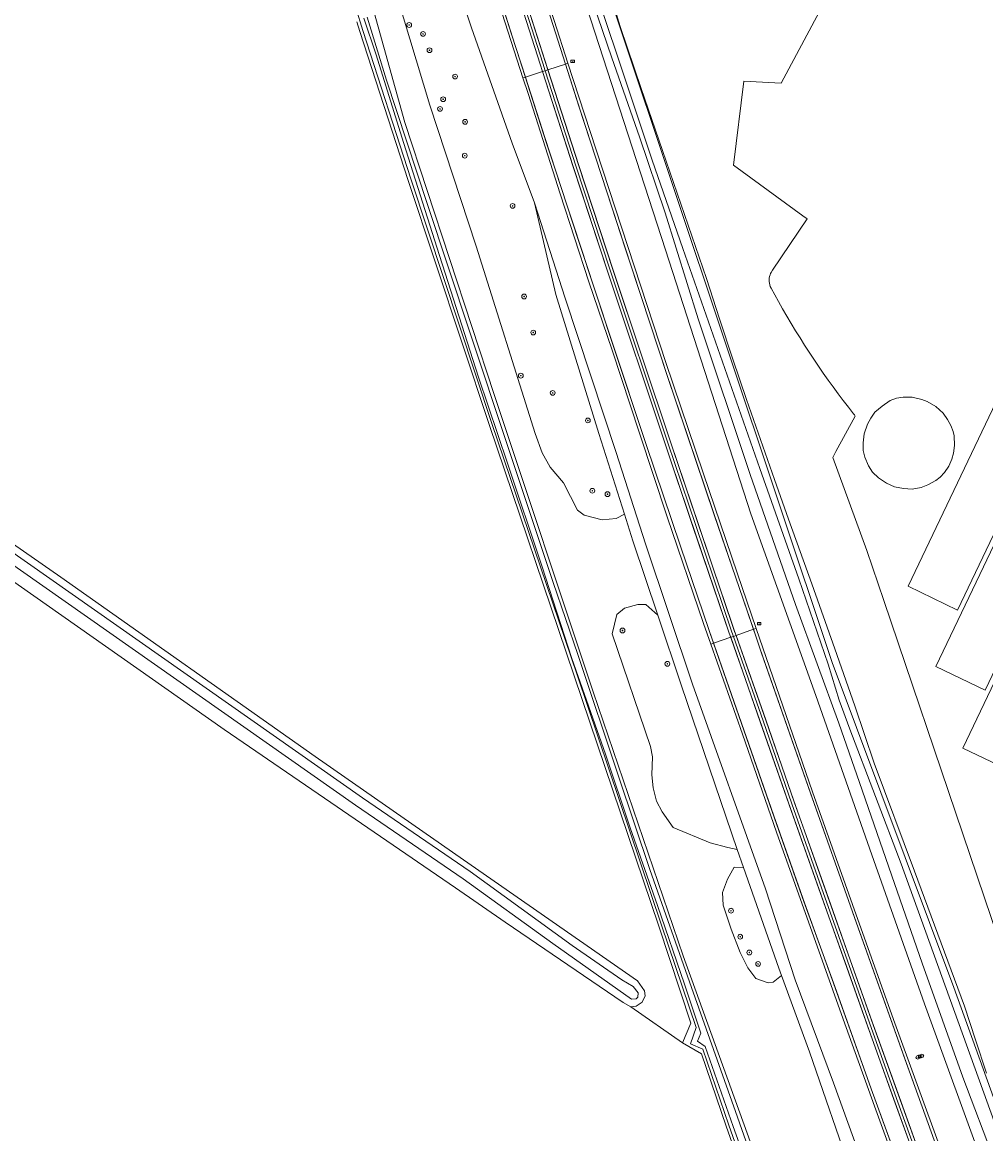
# Model space of a CAD drawing. Header units: metres. Extents: x 168032 to 180145, y 382923 to 399665.
# Tile 27 of 256: x 178021 to 178183, y 385301 to 385487. Entities that reach past the tile are written whole.
import ezdxf
from ezdxf.enums import TextEntityAlignment as Align

# ---------------------------------------------------------------- set-up
doc = ezdxf.new("R2010")
doc.units = ezdxf.units.M
doc.linetypes.add('VW-3-3_STREEP', pattern=[6, 3, -3])
doc.layers.get('0').update_dxf_attribs({"color": 8, "lineweight": 18})
for name, color, linetype, lineweight in [('B-WE-GR-BEPLANTING_CULTUUR_BOSPLANTSOEN-GV', 8, 'Continuous', 18), ('B-WE-GR-BOOM-S', 8, 'Continuous', 18), ('B-WE-GR-BOS_GEMENGD-GV', 8, 'Continuous', 18), ('B-WE-GR-BOUWLAND-GV', 8, 'Continuous', 18), ('B-WE-IE-MEUBILAIR_WEGMEUBILAIR-S', 8, 'Continuous', 25), ('B-WE-IE-MEUBILAIR_WEGMEUBILAIR_PAAL-S', 8, 'Continuous', 18), ('B-WE-OG-BEBOUWING-GV', 8, 'Continuous', 18), ('B-WE-OG-TERREIN_ERF-GV', 8, 'Continuous', 18), ('B-WE-OG-WATER_BEEK-GV', 8, 'Continuous', 18), ('B-WE-OG-WATER_SLOOT-GV', 8, 'Continuous', 18), ('B-WE-OG-WEG-GV', 8, 'Continuous', 18), ('B-WE-VH-VERHARDING_ASFALT-GV', 8, 'Continuous', 18), ('B-WE-VW-MARKERING_LANGS_STREEP_33-G', 8, 'VW-3-3_STREEP', 13), ('B-WE-VW-MARKERING_LANGS_STREEP_DOORGETROKKEN_3X015-G', 8, 'Continuous', 13), ('B-WE-VW-MARKERING_PICTOGRAM-G', 8, 'Continuous', 18)]:
    doc.layers.add(name, color=color, linetype=linetype, lineweight=lineweight)
doc.styles.add('NLCS-ISO', font='NLCS-ISO.ttf')

# ---------------------------------------------------------------- blocks, each defined once
blk = doc.blocks.new('SIE-WEG_VERKEERSBORD-SO')
at = {"color": 0, "linetype": 'ByBlock', "lineweight": 18}
blk.add_lwpolyline([(-1.125, -1.125), (1.125, -1.125), (1.125, 1.125), (-1.125, 1.125)], close=True, dxfattribs=at)
at = {"color": 0, "linetype": 'ByBlock', "lineweight": 18, "style": 'NLCS-ISO'}
blk.add_text('vb', height=1.5, dxfattribs=at).set_placement((0, 0), align=Align.MIDDLE_CENTER)
blk = doc.blocks.new('SIE-WEG_PAAL_HECTOMETERPAAL-SO')
at = {"color": 0, "linetype": 'ByBlock', "lineweight": 18}
blk.add_lwpolyline([(-1.44375, -0.94375), (1.44375, -0.94375), (1.44375, 0.94375), (-1.44375, 0.94375)], close=True, dxfattribs=at)
at = {"color": 0, "linetype": 'ByBlock', "lineweight": 18, "style": 'NLCS-ISO'}
blk.add_text('hm', height=1.5, dxfattribs=at).set_placement((0, 0), align=Align.MIDDLE_CENTER)
at = {"style": 'NLCS-ISO'}
blk.add_attdef('WAARDE', (2.13125, -1.69375), '', height=1.5, dxfattribs=at)
blk = doc.blocks.new('SIE-WEG_PAAL_VERKEERSBORD-SO')
at = {"color": 0, "linetype": 'ByBlock', "lineweight": 18}
blk.add_circle((0, 0), 1.5, dxfattribs=at)
at = {"color": 0, "linetype": 'ByBlock', "lineweight": 18, "style": 'NLCS-ISO'}
blk.add_text('vb', height=1.5, dxfattribs=at).set_placement((0, 0.13), align=Align.MIDDLE_CENTER)
blk = doc.blocks.new('SGR-BOOM_01-SO')
at = {"linetype": 'ByBlock', "lineweight": 18}
h = blk.add_hatch(color=0, dxfattribs=at)
h.dxf.hatch_style = 1
edge = h.paths.add_edge_path()
edge.add_arc((0, 0), 0.25, 0, 360)
at = {"color": 0, "linetype": 'ByBlock', "lineweight": 18}
for radius in [2, 0.25]:
    blk.add_circle((0, 0), radius, dxfattribs=at)

msp = doc.modelspace()

# ---------------------------------------------------------------- linework, layer by layer
at = {"layer": 'B-WE-GR-BEPLANTING_CULTUUR_BOSPLANTSOEN-GV', "flags": 128}
for points in [[(178094.451, 385566.723), (178156.84, 385379.855), (178177.271, 385325.301), (178189.597, 385291.222)], [(178082.636, 385495.626), (178089.368, 385473.353), (178097.102, 385449.672), (178107.045, 385418.247), (178108.166, 385415.029), (178109.55, 385412.604), (178111.792, 385409.996), (178114.125, 385405.365), (178115.239, 385404.544), (178118.25, 385403.788), (178120.619, 385404.005), (178121.987, 385404.746), (178117.709, 385418.258), (178110.503, 385441.543), (178106.909, 385456.923), (178103.139, 385466.955), (178096.329, 385486.284), (178084.071, 385522.841)], [(178182.75, 385310.94), (178180.89, 385316.54), (178179.07, 385322.16), (178170.65, 385344.82), (178163.9, 385362.96), (178160.63, 385372.55), (178157.3, 385382.12), (178153.45, 385393.01), (178149.54, 385403.86), (178147.16, 385410.55), (178144.81, 385417.26), (178142.5, 385423.98), (178140.21, 385430.73), (178137.97, 385437.49), (178135.76, 385444.27), (178132.05, 385454.99), (178128.37, 385465.71), (178124.82, 385476.13), (178121.3, 385486.56), (178119.2, 385493.38)]]:
    msp.add_lwpolyline(points, dxfattribs=at)
for points in [[(178127.601, 385387.779), (178125.603, 385389.558), (178124.218, 385389.579), (178122.017, 385388.944), (178120.719, 385387.865), (178119.938, 385384.651), (178126.342, 385365.719), (178126.723, 385364.032), (178126.602, 385360.973), (178126.809, 385358.824), (178127.376, 385356.558), (178128.31, 385354.776), (178130.201, 385352.13), (178136.378, 385349.585), (178139.365, 385348.792), (178140.895, 385348.447), (178131.582, 385375.937)], [(178141.961, 385345.429), (178140.409, 385345.499), (178139.285, 385343.495), (178138.473, 385341.261), (178138.587, 385339.112), (178139.896, 385335.081), (178141.441, 385331.193), (178142.71, 385328.632), (178144.033, 385326.792), (178146.108, 385326.098), (178146.942, 385326.219), (178148.363, 385327.35), (178147.92, 385328.567)]]:
    msp.add_lwpolyline(points, close=True, dxfattribs=at)
at = {"layer": 'B-WE-GR-BOS_GEMENGD-GV', "flags": 128}
for points in [[(178146.634, 385445.289), (178146.865, 385445.632), (178152.671, 385454.259), (178151.94, 385454.791), (178140.302, 385463.266), (178142.034, 385477.365), (178148.289, 385477.033), (178158.575, 385496.331), (178158.656, 385496.483)], [(178119.2, 385493.38), (178121.3, 385486.56), (178124.82, 385476.13), (178128.37, 385465.71), (178132.05, 385454.99), (178135.76, 385444.27), (178137.97, 385437.49), (178140.21, 385430.73), (178142.5, 385423.98), (178144.81, 385417.26), (178147.16, 385410.55), (178149.54, 385403.86), (178153.45, 385393.01), (178157.3, 385382.12), (178160.63, 385372.55), (178163.9, 385362.96), (178170.65, 385344.82), (178179.07, 385322.16), (178180.89, 385316.54), (178182.75, 385310.94)], [(178147.832, 385440.398), (178146.593, 385442.652)], [(178192.052, 385311.947), (178165.538, 385390.213), (178162.686, 385398.609), (178156.941, 385414.233), (178157.473, 385415.212), (178160.717, 385421.185), (178160.578, 385421.36), (178160.44, 385421.536)]]:
    msp.add_lwpolyline(points, dxfattribs=at)
at = {"layer": 'B-WE-GR-BOS_GEMENGD-GV'}
for points in [[(178146.593, 385442.652, -0.2145214), (178146.45, 385444.894)], [(178146.45, 385444.894, -0.056425), (178146.634, 385445.289)], [(178160.44, 385421.536, -0.0388255), (178147.832, 385440.398)]]:
    msp.add_lwpolyline(points, format="xyb", dxfattribs=at)
at = {"layer": 'B-WE-GR-BOUWLAND-GV', "flags": 128}
for points in [[(178147.831, 385277.228), (178139.059, 385302.037), (178134.91, 385314.171), (178131.712, 385316.043), (178123.085, 385322.08), (178121.803, 385322.802), (178101.989, 385336.257), (178093.623, 385342.05), (178054.837, 385368.583), (177985.642, 385417.121), (177964.503, 385431.796), (177962.517, 385432.808), (177960.584, 385434.344), (177960.379, 385435.132), (177960.798, 385436.706), (177957.35, 385440.119), (177956.494, 385439.974), (177955.154, 385439.649), (177915.046, 385466.823), (177861.82, 385504.541), (177805.798, 385544.259)], [(177987.927, 385421.623), (178027.404, 385394.144), (178070.087, 385364.083), (178096.265, 385345.832), (178124.186, 385326.426), (178125.391, 385324.744), (178125.483, 385323.938), (178124.962, 385322.84), (178123.944, 385322.153), (178123.085, 385322.08), (178131.712, 385316.043), (178133.157, 385319.332), (178127.756, 385335.599), (178113.571, 385377.617), (178099.271, 385419.767), (178085.72, 385460.678), (178077.618, 385485.694), (178077.119, 385487.314)]]:
    msp.add_lwpolyline(points, dxfattribs=at)
at = {"layer": 'B-WE-OG-BEBOUWING-GV', "flags": 128}
for points in [[(178216.122, 385490.052), (178211.013, 385479.357), (178205.569, 385467.961), (178169.578, 385392.616), (178177.904, 385388.639), (178224.393, 385485.961)], [(178233.326, 385481.542), (178225.119, 385485.602), (178174.274, 385379.162), (178182.536, 385375.216)], [(178242.348, 385477.078), (178234.037, 385481.19), (178178.765, 385365.48), (178187.131, 385361.484)], [(178177.297, 385417.864), (178177.129, 385418.592), (178176.781, 385419.567), (178176.233, 385420.623), (178175.487, 385421.655), (178174.27, 385422.785), (178172.798, 385423.597), (178171.926, 385423.959), (178170.293, 385424.321), (178168.77, 385424.319), (178167.656, 385424.187), (178166.588, 385423.764), (178165.245, 385422.857), (178164.04, 385421.838), (178163.345, 385420.847), (178162.797, 385419.826), (178162.238, 385418.17), (178162.052, 385416.706), (178162.06, 385415.423), (178162.307, 385414.29), (178162.945, 385412.807), (178163.597, 385411.753), (178164.623, 385410.84), (178165.982, 385409.943), (178167.327, 385409.326), (178168.802, 385409.015), (178170.296, 385408.923), (178171.783, 385409.195), (178172.904, 385409.619), (178174.249, 385410.37), (178174.992, 385410.913), (178175.71, 385411.706), (178176.404, 385412.749), (178176.959, 385413.957), (178177.216, 385414.931), (178177.363, 385416.217)]]:
    msp.add_lwpolyline(points, close=True, dxfattribs=at)
at = {"layer": 'B-WE-OG-TERREIN_ERF-GV', "flags": 128}
for points in [[(178158.656, 385496.483), (178158.575, 385496.331), (178148.289, 385477.033), (178142.034, 385477.365), (178140.302, 385463.266), (178151.94, 385454.791), (178152.671, 385454.259), (178146.865, 385445.632), (178146.634, 385445.289)], [(178146.593, 385442.652), (178147.832, 385440.398)], [(178160.44, 385421.536), (178160.578, 385421.36), (178160.717, 385421.185), (178157.473, 385415.212), (178156.941, 385414.233), (178162.686, 385398.609), (178165.538, 385390.213), (178192.052, 385311.947)]]:
    msp.add_lwpolyline(points, dxfattribs=at)
for points in [[(178211.013, 385479.357), (178216.122, 385490.052), (178224.393, 385485.961), (178177.904, 385388.639), (178169.578, 385392.616), (178205.569, 385467.961), (178193.717, 385473.623), (178199.575, 385485.884), (178205.64, 385482.986), (178205.227, 385482.121)], [(178233.326, 385481.542), (178182.536, 385375.216), (178174.274, 385379.162), (178225.119, 385485.602)], [(178242.348, 385477.078), (178187.131, 385361.484), (178178.765, 385365.48), (178234.037, 385481.19)], [(178177.297, 385417.864), (178177.363, 385416.217), (178177.216, 385414.931), (178176.959, 385413.957), (178176.404, 385412.749), (178175.71, 385411.706), (178174.992, 385410.913), (178174.249, 385410.37), (178172.904, 385409.619), (178171.783, 385409.195), (178170.296, 385408.923), (178168.802, 385409.015), (178167.327, 385409.326), (178165.982, 385409.943), (178164.623, 385410.84), (178163.597, 385411.753), (178162.945, 385412.807), (178162.307, 385414.29), (178162.06, 385415.423), (178162.052, 385416.706), (178162.238, 385418.17), (178162.797, 385419.826), (178163.345, 385420.847), (178164.04, 385421.838), (178165.245, 385422.857), (178166.588, 385423.764), (178167.656, 385424.187), (178168.77, 385424.319), (178170.293, 385424.321), (178171.926, 385423.959), (178172.798, 385423.597), (178174.27, 385422.785), (178175.487, 385421.655), (178176.233, 385420.623), (178176.781, 385419.567), (178177.129, 385418.592)]]:
    msp.add_lwpolyline(points, close=True, dxfattribs=at)
at = {"layer": 'B-WE-OG-TERREIN_ERF-GV'}
for points in [[(178146.45, 385444.894, 0.2145214), (178146.593, 385442.652)], [(178146.634, 385445.289, 0.056425), (178146.45, 385444.894)], [(178147.832, 385440.398, 0.0388255), (178160.44, 385421.536)]]:
    msp.add_lwpolyline(points, format="xyb", dxfattribs=at)
at = {"layer": 'B-WE-OG-WATER_BEEK-GV', "flags": 128}
msp.add_lwpolyline([(178123.168, 385323.346), (178123.959, 385323.422), (178124.246, 385323.688), (178124.299, 385324.423), (178123.467, 385325.455), (178121.587, 385326.576), (178113.199, 385332.333), (178096.137, 385344.768), (178078.068, 385357.146), (178006.809, 385407.076), (177964.169, 385436.872), (177963.403, 385437.08), (177962.558, 385436.721), (177962.408, 385436.291), (177962.926, 385435.677), (178005.588, 385405.854), (178076.847, 385355.924), (178094.916, 385343.546), (178110.009, 385332.717)], close=True, dxfattribs=at)
at = {"layer": 'B-WE-OG-WATER_SLOOT-GV', "flags": 128}
for points in [[(178189.597, 385291.222), (178177.271, 385325.301), (178156.84, 385379.855), (178094.451, 385566.723)], [(178159.423, 385254.236), (178131.865, 385330.613), (178116.727, 385374.886), (178100.148, 385424.811), (178085.155, 385470.438), (178075.536, 385505.014)], [(178114.247, 385494.276), (178128.875, 385449.062), (178143.204, 385404.762), (178154.13, 385374.279), (178163.495, 385347.556), (178172.338, 385322.573), (178182.602, 385294.447)], [(178184.226, 385295.945), (178178.798, 385310.268), (178171.953, 385329.409), (178167.291, 385342.755), (178161.46, 385359.674), (178157.998, 385369.638), (178150.72, 385389.579), (178143.069, 385411.376), (178134.388, 385437.487), (178128.82, 385455.286), (178124.502, 385468.025), (178119.899, 385481.286), (178115.199, 385495.083)], [(178115.199, 385495.083), (178119.899, 385481.286), (178124.502, 385468.025), (178128.82, 385455.286), (178134.388, 385437.487), (178143.069, 385411.376), (178150.72, 385389.579), (178157.998, 385369.638), (178161.46, 385359.674), (178167.291, 385342.755), (178171.953, 385329.409), (178178.798, 385310.268), (178184.226, 385295.945)], [(178117.415, 385491.794), (178122.437, 385476.716), (178126.663, 385464.128), (178131.792, 385449.278), (178144.728, 385412.374), (178151.273, 385393.885), (178156.197, 385379.57), (178158.009, 385373.489), (178159.844, 385368.643), (178168.428, 385346.047), (178186.202, 385296.768)], [(178186.202, 385296.768), (178168.428, 385346.047), (178159.844, 385368.643), (178158.009, 385373.489), (178156.197, 385379.57), (178151.273, 385393.885), (178144.728, 385412.374), (178131.792, 385449.278), (178126.663, 385464.128), (178122.437, 385476.716), (178117.415, 385491.794)], [(178076.926, 385489.645), (178078.095, 385485.845), (178086.195, 385460.833), (178099.745, 385419.926), (178114.045, 385377.777), (178128.23, 385335.759), (178134.013, 385318.587), (178133.063, 385315.875), (178135.161, 385314.976), (178139.532, 385302.2), (178148.301, 385277.398)], [(178146.211, 385285.388), (178140.262, 385302.009), (178135.517, 385315.4), (178134.278, 385316.327), (178134.815, 385317.648), (178132.054, 385325.896), (178127.527, 385339.052), (178122.979, 385352.083), (178118.8, 385364.449), (178113.175, 385380.494), (178108.117, 385396.036), (178102.348, 385413.268), (178097.489, 385427.713), (178090.939, 385448.09), (178084.938, 385467.064), (178080.317, 385481.792), (178078.286, 385487.931)], [(178078.286, 385487.931), (178080.317, 385481.792), (178084.938, 385467.064), (178090.939, 385448.09), (178097.489, 385427.713), (178102.348, 385413.268), (178108.117, 385396.036), (178113.175, 385380.494), (178118.8, 385364.449), (178122.979, 385352.083), (178127.527, 385339.052), (178132.054, 385325.896), (178134.815, 385317.648), (178134.278, 385316.327), (178135.517, 385315.4), (178140.262, 385302.009), (178146.211, 385285.388)], [(178078.806, 385488.102), (178082.062, 385477.545), (178088.911, 385456.857), (178096.042, 385435.245), (178102.449, 385416.098), (178110.051, 385393.276), (178114.158, 385381.161), (178121.05, 385360.609), (178126.275, 385345.111), (178133.233, 385325.327), (178140.627, 385304.479), (178147.233, 385285.775)], [(178147.233, 385285.775), (178140.627, 385304.479), (178133.233, 385325.327), (178126.275, 385345.111), (178121.05, 385360.609), (178114.158, 385381.161), (178110.051, 385393.276), (178102.449, 385416.098), (178096.042, 385435.245), (178088.911, 385456.857), (178082.062, 385477.545), (178078.806, 385488.102)]]:
    msp.add_lwpolyline(points, dxfattribs=at)
for points in [[(177960.798, 385436.706), (177960.379, 385435.132), (177960.584, 385434.344), (177962.517, 385432.808), (177964.503, 385431.796), (177985.642, 385417.121), (178054.837, 385368.583), (178093.623, 385342.05), (178101.989, 385336.257), (178121.803, 385322.802), (178123.085, 385322.08), (178123.944, 385322.153), (178124.962, 385322.84), (178125.483, 385323.938), (178125.391, 385324.744), (178124.186, 385326.426), (178096.265, 385345.832), (178070.087, 385364.083), (178027.404, 385394.144), (177987.927, 385421.623), (177965.027, 385437.788), (177962.948, 385438.361), (177961.96, 385438.153)], [(178123.168, 385323.346), (178110.009, 385332.717), (178094.916, 385343.546), (178076.847, 385355.924), (178005.588, 385405.854), (177962.926, 385435.677), (177962.408, 385436.291), (177962.558, 385436.721), (177963.403, 385437.08), (177964.169, 385436.872), (178006.809, 385407.076), (178078.068, 385357.146), (178096.137, 385344.768), (178113.199, 385332.333), (178121.587, 385326.576), (178123.467, 385325.455), (178124.299, 385324.423), (178124.246, 385323.688), (178123.959, 385323.422)]]:
    msp.add_lwpolyline(points, close=True, dxfattribs=at)
at = {"layer": 'B-WE-OG-WEG-GV', "flags": 128}
for points in [[(178084.071, 385522.841), (178096.329, 385486.284), (178103.139, 385466.955), (178106.909, 385456.923), (178112.041, 385440.951), (178120.625, 385415.089), (178125.533, 385399.738), (178133.393, 385376.207), (178145.639, 385341.873), (178150.667, 385326.61), (178157.068, 385309.331), (178166.707, 385282.697)], [(178075.536, 385505.014), (178085.155, 385470.438), (178100.148, 385424.811), (178116.727, 385374.886), (178131.865, 385330.613), (178159.423, 385254.236)], [(178160.239, 385293.597), (178153.041, 385314.51), (178148.363, 385327.35), (178146.942, 385326.219), (178146.108, 385326.098), (178144.033, 385326.792), (178142.71, 385328.632), (178141.441, 385331.193), (178139.896, 385335.081), (178138.587, 385339.112), (178138.473, 385341.261), (178139.285, 385343.495), (178140.409, 385345.499), (178141.961, 385345.429), (178140.895, 385348.447), (178139.365, 385348.792), (178136.378, 385349.585), (178130.201, 385352.13), (178128.31, 385354.776), (178127.376, 385356.558), (178126.809, 385358.824), (178126.602, 385360.973), (178126.723, 385364.032), (178126.342, 385365.719), (178119.938, 385384.651), (178120.719, 385387.865), (178122.017, 385388.944), (178124.218, 385389.579), (178125.603, 385389.558), (178127.601, 385387.779), (178123.415, 385400.234), (178121.987, 385404.746), (178120.619, 385404.005), (178118.25, 385403.788), (178115.239, 385404.544), (178114.125, 385405.365), (178111.792, 385409.996), (178109.55, 385412.604), (178108.166, 385415.029), (178107.045, 385418.247), (178097.102, 385449.672), (178089.368, 385473.353), (178082.636, 385495.626)], [(178182.602, 385294.447), (178172.338, 385322.573), (178163.495, 385347.556), (178154.13, 385374.279), (178143.204, 385404.762), (178128.875, 385449.062), (178114.247, 385494.276)], [(178168.804, 385292.035), (178163.972, 385305.378), (178158.723, 385320.005), (178153.768, 385333.815), (178147.533, 385351.355), (178141.818, 385367.81), (178136.502, 385382.9), (178135.288, 385386.348), (178129.19, 385404.253), (178124.533, 385418.284), (178119.922, 385432.228), (178116.002, 385443.708), (178111.202, 385458.48), (178105.815, 385475.267), (178104.971, 385477.898), (178101.002, 385490.27)], [(178148.301, 385277.398), (178139.532, 385302.2), (178135.161, 385314.976), (178133.063, 385315.875), (178134.013, 385318.587), (178128.23, 385335.759), (178114.045, 385377.777), (178099.745, 385419.926), (178086.195, 385460.833), (178078.095, 385485.845), (178076.926, 385489.645)], [(178077.119, 385487.314), (178077.618, 385485.694), (178085.72, 385460.678), (178099.271, 385419.767), (178113.571, 385377.617), (178127.756, 385335.599), (178133.157, 385319.332), (178131.712, 385316.043), (178134.91, 385314.171), (178139.059, 385302.037), (178147.831, 385277.228)], [(178110.199, 385487.551), (178112.521, 385480.37), (178116.226, 385468.907), (178128.952, 385430.183), (178135.185, 385411.663), (178140.991, 385394.681), (178144.102, 385385.56), (178146.875, 385377.426), (178153.55, 385358.159), (178160.274, 385339.248), (178167.121, 385319.938), (178175.06, 385298.147)], [(178166.707, 385282.697), (178157.068, 385309.331), (178150.667, 385326.61), (178145.639, 385341.873), (178133.393, 385376.207), (178125.533, 385399.738), (178120.625, 385415.089), (178112.041, 385440.951), (178106.909, 385456.923), (178110.503, 385441.543), (178117.709, 385418.258), (178121.987, 385404.746), (178123.415, 385400.234), (178127.601, 385387.779), (178131.582, 385375.937), (178140.895, 385348.447), (178141.961, 385345.429), (178147.92, 385328.567), (178148.363, 385327.35), (178153.041, 385314.51), (178160.239, 385293.597)]]:
    msp.add_lwpolyline(points, dxfattribs=at)
at = {"layer": 'B-WE-VH-VERHARDING_ASFALT-GV', "flags": 128}
for points in [[(178079.22, 385574.664), (178078.765, 385574.528), (178075.867, 385573.664), (178075.42, 385573.544), (178077.613, 385566.012), (178082.439, 385550.172), (178087.015, 385535.14), (178097.445, 385501.575), (178101.002, 385490.27), (178104.971, 385477.898), (178105.369, 385478.028), (178108.257, 385478.968), (178108.71, 385479.115), (178108.306, 385480.365), (178103.197, 385496.328), (178098.642, 385510.781), (178087.549, 385546.91), (178083.17, 385561.527)], [(178082.947, 385575.771), (178082.631, 385575.682), (178079.68, 385574.801), (178079.22, 385574.664), (178083.17, 385561.527), (178087.549, 385546.91), (178098.642, 385510.781), (178103.197, 385496.328), (178108.306, 385480.365), (178108.71, 385479.115), (178109.166, 385479.263), (178112.105, 385480.232), (178112.521, 385480.37), (178110.199, 385487.551), (178108.642, 385492.458), (178103.472, 385508.678), (178098.808, 385523.904), (178092.8, 385543.42), (178086.881, 385563.008)], [(178108.71, 385479.115), (178108.257, 385478.968), (178105.369, 385478.028), (178104.971, 385477.898), (178105.815, 385475.267), (178111.202, 385458.48), (178116.002, 385443.708), (178119.922, 385432.228), (178124.533, 385418.284), (178129.19, 385404.253), (178135.288, 385386.348), (178136.502, 385382.9), (178136.965, 385383.061), (178139.827, 385384.056), (178140.277, 385384.211), (178140.038, 385384.894), (178133.95, 385402.829), (178129.266, 385416.695), (178119.611, 385445.639), (178113.857, 385463.176)], [(178112.521, 385480.37), (178112.105, 385480.232), (178109.166, 385479.263), (178108.71, 385479.115), (178113.857, 385463.176), (178119.611, 385445.639), (178129.266, 385416.695), (178133.95, 385402.829), (178140.038, 385384.894), (178140.277, 385384.211), (178140.73, 385384.37), (178143.644, 385385.398), (178144.102, 385385.56), (178140.991, 385394.681), (178135.185, 385411.663), (178128.952, 385430.183), (178116.226, 385468.907)], [(178140.277, 385384.211), (178139.827, 385384.056), (178136.965, 385383.061), (178136.502, 385382.9), (178141.818, 385367.81), (178147.533, 385351.355), (178153.768, 385333.815), (178158.723, 385320.005), (178163.972, 385305.378), (178168.804, 385292.035), (178170.083, 385288.565), (178170.512, 385288.717), (178173.297, 385289.706), (178173.746, 385289.862), (178172.792, 385292.491), (178167.673, 385306.681), (178163.106, 385319.367), (178159.415, 385329.791), (178155.087, 385342.015), (178150.099, 385356.113), (178145.248, 385370.04)], [(178144.102, 385385.56), (178143.644, 385385.398), (178140.73, 385384.37), (178140.277, 385384.211), (178145.248, 385370.04), (178150.099, 385356.113), (178155.087, 385342.015), (178159.415, 385329.791), (178163.106, 385319.367), (178167.673, 385306.681), (178172.792, 385292.491), (178173.746, 385289.862), (178174.197, 385290.026), (178177.099, 385291.056), (178177.581, 385291.227), (178175.06, 385298.147), (178167.121, 385319.938), (178160.274, 385339.248), (178153.55, 385358.159), (178146.875, 385377.426)]]:
    msp.add_lwpolyline(points, close=True, dxfattribs=at)
at = {"layer": 'B-WE-VW-MARKERING_LANGS_STREEP_33-G', "flags": 128}
for points in [[(178188.232, 385233.416, 0.15, 0.15, 0), (178187.961, 385234.378, 0.15, 0.15, 0), (178186.176, 385241.011, 0.15, 0.15, 0), (178184.507, 385246.915, 0.15, 0.15, 0), (178183.528, 385250.248, 0.15, 0.15, 0), (178181.581, 385256.349, 0.15, 0.15, 0), (178177.952, 385267.511, 0.15, 0.15, 0), (178173.914, 385279.175, 0.15, 0.15, 0), (178170.512, 385288.717, 0.15, 0.15, 0), (178169.531, 385291.47, 0.15, 0.15, 0), (178163.402, 385308.296, 0.15, 0.15, 0), (178157.281, 385325.453, 0.15, 0.15, 0), (178152.124, 385339.764, 0.15, 0.15, 0), (178147.2, 385353.739, 0.15, 0.15, 0), (178136.965, 385383.061, 0.15, 0.15, 0), (178136.215, 385385.21, 0.15, 0.15, 0), (178131.407, 385399.347, 0.15, 0.15, 0), (178125.642, 385416.412, 0.15, 0.15, 0), (178119.91, 385433.567, 0.15, 0.15, 0), (178114.26, 385450.81, 0.15, 0.15, 0), (178108.616, 385467.883, 0.15, 0.15, 0), (178105.369, 385478.028, 0.15, 0.15, 0), (178103.06, 385485.243, 0.15, 0.15, 0), (178097.618, 385502.36, 0.15, 0.15, 0), (178092.229, 385519.575, 0.15, 0.15, 0), (178079.905, 385560.107, 0.15, 0.15, 0), (178075.867, 385573.664, 0.15, 0.15, 0), (178074.734, 385577.467, 0.15, 0.15, 0), (178071.264, 385589.068, 0.15, 0.15, 0), (178062.785, 385617.901, 0.15, 0.15, 0), (178056.046, 385641.139, 0.15, 0.15, 0), (178051.126, 385658.556, 0.15, 0.15, 0), (178048.004, 385669.779, 0.15, 0.15, 0), (178046.321, 385675.828, 0.15, 0.15, 0), (178041.447, 385693.413, 0.15, 0.15, 0), (178036.739, 385710.901, 0.15, 0.15, 0), (178032.069, 385728.516, 0.15, 0.15, 0), (178032.005, 385728.76, 0.15, 0.15, 0), (178027.474, 385746.08, 0.15, 0.15, 0), (178022.168, 385766.435, 0.15, 0.15, 0), (178018.542, 385781.091, 0.15, 0.15, 0), (178014.017, 385798.599, 0.15, 0.15, 0), (178008.984, 385819.216, 0.15, 0.15, 0), (178002.639, 385845.569, 0.15, 0.15, 0), (177998.389, 385863.655, 0.15, 0.15, 0), (177997.798, 385866.171, 0.15, 0.15, 0), (177992.348, 385889.71, 0.15, 0.15, 0), (177986.391, 385916.165, 0.15, 0.15, 0), (177985.092, 385921.931, 0.15, 0.15, 0), (177981.817, 385936.806, 0.15, 0.15, 0), (177978.596, 385951.428, 0.15, 0.15, 0), (177976.441, 385961.317, 0.15, 0.15, 0), (177975.347, 385966.335, 0.15, 0.15, 0), (177972.258, 385981.016, 0.15, 0.15, 0), (177969.157, 385995.771, 0.15, 0.15, 0), (177965.51, 386013.532, 0.15, 0.15, 0), (177962.559, 386028.255, 0.15, 0.15, 0), (177959.619, 386043.179, 0.15, 0.15, 0), (177956.739, 386057.833, 0.15, 0.15, 0), (177956.445, 386059.342, 0.15, 0.15, 0), (177953.819, 386072.845, 0.15, 0.15, 0), (177951.111, 386087.555, 0.15, 0.15, 0), (177948.336, 386102.552, 0.15, 0.15, 0), (177945.069, 386120.414, 0.15, 0.15, 0), (177942.454, 386135.185, 0.15, 0.15, 0), (177939.785, 386150.09, 0.15, 0.15, 0), (177938.465, 386157.769, 0.15, 0.15, 0), (177936.7, 386168.033, 0.15, 0.15, 0), (177934.652, 386179.991, 0.15, 0.15, 0), (177932.691, 386191.929, 0.15, 0.15, 0), (177930.685, 386203.926, 0.15, 0.15, 0), (177928.754, 386215.798, 0.15, 0.15, 0), (177926.836, 386227.774, 0.15, 0.15, 0), (177924.995, 386239.652, 0.15, 0.15, 0), (177923.149, 386251.728, 0.15, 0.15, 0), (177922.601, 386255.296, 0.15, 0.15, 0), (177922.41, 386256.541, 0.15, 0.15, 0), (177921.324, 386263.616, 0.15, 0.15, 0), (177918.648, 386281.671, 0.15, 0.15, 0), (177915.652, 386302.364, 0.15, 0.15, 0), (177913.954, 386314.37, 0.15, 0.15, 0), (177911.806, 386329.478, 0.15, 0.15, 0), (177909.296, 386347.553, 0.15, 0.15, 0), (177908.173, 386355.664, 0.15, 0.15, 0), (177906.899, 386365.507, 0.15, 0.15, 0), (177905.785, 386374.109, 0.15, 0.15, 0), (177903.225, 386395.575, 0.15, 0.15, 0), (177901.839, 386407.647, 0.15, 0.15, 0), (177900.228, 386422.349, 0.15, 0.15, 0), (177898.934, 386434.519, 0.15, 0.15, 0), (177896.926, 386455.109, 0.15, 0.15, 0), (177896.855, 386455.84, 0.15, 0.15, 0), (177895.328, 386474.091, 0.15, 0.15, 0), (177893.699, 386494.79, 0.15, 0.15, 0), (177892.882, 386507.068, 0.15, 0.15, 0), (177892.681, 386510.092, 0.15, 0.15, 0), (177891.589, 386528.22, 0.15, 0.15, 0), (177890.808, 386543.307, 0.15, 0.15, 0), (177890.263, 386555.057, 0.15, 0.15, 0), (177890.046, 386559.711, 0.15, 0.15, 0), (177889.343, 386576.803, 0.15, 0.15, 0), (177889.041, 386585.697, 0.15, 0.15, 0), (177888.503, 386603.79, 0.15, 0.15, 0), (177888.45, 386605.522, 0.15, 0.15, 0), (177887.619, 386632.649, 0.15, 0.15, 0), (177887.478, 386637.25, 0.15, 0.15, 0), (177886.991, 386655.22, 0.15, 0.15, 0), (177886.382, 386676.469, 0.15, 0.15, 0), (177885.73, 386703.74, 0.15, 0.15, 0), (177885.417, 386710.793, 0.15, 0.15, 0), (177885.36, 386712.718, 0.15, 0.15, 0), (177885.139, 386715.761, 0.15, 0.15, 0), (177884.799, 386721.709, 0.15, 0.15, 0), (177883.39, 386745.978, 0.15, 0.15, 0), (177882.722, 386758.153, 0.15, 0.15, 0), (177882.396, 386770.185, 0.15, 0.15, 0), (177882.079, 386794.418, 0.15, 0.15, 0), (177881.781, 386818.597, 0.15, 0.15, 0), (177881.171, 386848.735, 0.15, 0.15, 0), (177880.539, 386873.075, 0.15, 0.15, 0), (177880.112, 386889.376, 0.15, 0.15, 0), (177879.752, 386903.067, 0.15, 0.15, 0), (177878.955, 386933.447, 0.15, 0.15, 0), (177878.185, 386962.68, 0.15, 0.15, 0), (177878.088, 386966.353, 0.15, 0.15, 0), (177877.5, 386986.407, 0.15, 0.15, 0), (177876.725, 387004.167, 0.15, 0.15, 0), (177875.658, 387022.21, 0.15, 0.15, 0), (177874.496, 387037.147, 0.15, 0.15, 0), (177873.701, 387045.961, 0.15, 0.15, 0), (177873.046, 387052.047, 0.15, 0.15, 0), (177872.382, 387057.893, 0.15, 0.15, 0), (177872.005, 387060.716, 0.15, 0.15, 0), (177871.593, 387063.795, 0.15, 0.15, 0), (177870.635, 387069.874, 0.15, 0.15, 0), (177869.435, 387075.861, 0.15, 0.15, 0), (177868.068, 387081.199, 0.15, 0.15, 0), (177867.647, 387082.809, 0.15, 0.15, 0), (177866.328, 387087.284, 0.15, 0.15, 0), (177864.305, 387092.78, 0.15, 0.15, 0), (177861.837, 387098.239, 0.15, 0.15, 0), (177860.804, 387100.228, 0.15, 0.15, 0), (177859.073, 387103.357, 0.15, 0.15, 0), (177857.021, 387106.75, 0.15, 0.15, 0), (177855.743, 387108.654, 0.15, 0.15, 0), (177854.342, 387110.673, 0.15, 0.15, 0), (177852.945, 387112.521, 0.15, 0.15, 0), (177851.607, 387114.21, 0.15, 0.15, 0), (177849.576, 387116.584, 0.15, 0.15, 0), (177847.9, 387118.35, 0.15, 0.15, 0), (177845.529, 387120.692, 0.15, 0.15, 0), (177843.935, 387122.159, 0.15, 0.15, 0), (177840.947, 387124.804, 0.15, 0.15, 0), (177838.382, 387126.877, 0.15, 0.15, 0), (177836.076, 387128.633, 0.15, 0.15, 0), (177834.079, 387130.047, 0.15, 0.15, 0), (177832.472, 387131.12, 0.15, 0.15, 0), (177829.525, 387133.009, 0.15, 0.15, 0), (177827.319, 387134.28, 0.15, 0.15, 0), (177825.672, 387135.138, 0.15, 0.15, 0), (177824.768, 387135.609, 0.15, 0.15, 0), (177822.069, 387136.918, 0.15, 0.15, 0), (177819.611, 387137.986, 0.15, 0.15, 0), (177815.134, 387139.677, 0.15, 0.15, 0), (177812.457, 387140.574, 0.15, 0.15, 0), (177809.719, 387141.382, 0.15, 0.15, 0), (177807.06, 387142.112, 0.15, 0.15, 0), (177803.516, 387142.906, 0.15, 0.15, 0), (177800.803, 387143.366, 0.15, 0.15, 0), (177798.09, 387143.748, 0.15, 0.15, 0), (177792.117, 387144.284, 0.15, 0.15, 0), (177786.409, 387144.35, 0.15, 0.15, 0), (177783.626, 387144.24, 0.15, 0.15, 0), (177778.351, 387143.801, 0.15, 0.15, 0), (177774.411, 387143.223, 0.15, 0.15, 0), (177770.477, 387142.406, 0.15, 0.15, 0), (177767.224, 387141.583, 0.15, 0.15, 0), (177764.5, 387140.783, 0.15, 0.15, 0), (177761.427, 387139.738, 0.15, 0.15, 0), (177757.949, 387138.499, 0.15, 0.15, 0), (177754.813, 387137.235, 0.15, 0.15, 0), (177751.374, 387135.731, 0.15, 0.15, 0), (177749.199, 387134.628, 0.15, 0.15, 0), (177746.54, 387133.222, 0.15, 0.15, 0), (177744.247, 387131.835, 0.15, 0.15, 0), (177741.322, 387129.899, 0.15, 0.15, 0), (177738.684, 387127.948, 0.15, 0.15, 0), (177736.57, 387126.258, 0.15, 0.15, 0), (177734.331, 387124.341, 0.15, 0.15, 0), (177733.17, 387123.347, 0.15, 0.15, 0), (177730.675, 387120.996, 0.15, 0.15, 0), (177727.351, 387117.607, 0.15, 0.15, 0), (177725.622, 387115.69, 0.15, 0.15, 0), (177724.246, 387114.09, 0.15, 0.15, 0), (177722.795, 387112.326, 0.15, 0.15, 0), (177720.206, 387109.026, 0.15, 0.15, 0), (177717.594, 387105.425, 0.15, 0.15, 0), (177716.006, 387103.04, 0.15, 0.15, 0), (177713.888, 387099.58, 0.15, 0.15, 0), (177712.211, 387096.591, 0.15, 0.15, 0), (177710.244, 387092.734, 0.15, 0.15, 0), (177708.172, 387088.425, 0.15, 0.15, 0), (177705.048, 387081.262, 0.15, 0.15, 0), (177703.096, 387076.164, 0.15, 0.15, 0), (177701.23, 387070.732, 0.15, 0.15, 0), (177699.775, 387066.07, 0.15, 0.15, 0), (177697.115, 387056.586, 0.15, 0.15, 0), (177695.312, 387049.562, 0.15, 0.15, 0), (177693.56, 387041.96, 0.15, 0.15, 0), (177692.461, 387036.848, 0.15, 0.15, 0), (177692.443, 387036.762, 0.15, 0.15, 0), (177691.067, 387029.461, 0.15, 0.15, 0), (177690.675, 387026.923, 0.15, 0.15, 0), (177689.719, 387019.323, 0.15, 0.15, 0), (177688.898, 387011.612, 0.15, 0.15, 0), (177687.632, 386999.469, 0.15, 0.15, 0), (177686.954, 386992.634, 0.15, 0.15, 0), (177686.743, 386990.607, 0.15, 0.15, 0), (177686.628, 386987.693, 0.15, 0.15, 0), (177686.744, 386986.497, 0.15, 0.15, 0), (177686.96, 386985.447, 0.15, 0.15, 0), (177687.138, 386984.738, 0, 0, 0)], [(178051.298, 386937.903, 0.15, 0.15, 0), (178051.998, 386939.01, 0.15, 0.15, 0), (178052.713, 386940.326, 0.15, 0.15, 0), (178053.603, 386942.533, 0.15, 0.15, 0), (178053.639, 386942.974, 0.15, 0.15, 0), (178053.796, 386943.632, 0.15, 0.15, 0), (178054.161, 386945.434, 0.15, 0.15, 0), (178054.6, 386948.381, 0.15, 0.15, 0), (178054.989, 386951.36, 0.15, 0.15, 0), (178055.455, 386954.625, 0.15, 0.15, 0), (178055.929, 386958.445, 0.15, 0.15, 0), (178056.537, 386963.344, 0.15, 0.15, 0), (178057.929, 386974.795, 0.15, 0.15, 0), (178058.524, 386980.678, 0.15, 0.15, 0), (178059.307, 386989.413, 0.15, 0.15, 0), (178059.663, 386998.475, 0.15, 0.15, 0), (178059.714, 387004.051, 0.15, 0.15, 0), (178059.649, 387008.311, 0.15, 0.15, 0), (178059.417, 387014.068, 0.15, 0.15, 0), (178059.12, 387019.174, 0.15, 0.15, 0), (178058.461, 387026.255, 0.15, 0.15, 0), (178057.525, 387033.784, 0.15, 0.15, 0), (178056.052, 387043.454, 0.15, 0.15, 0), (178055.091, 387048.83, 0.15, 0.15, 0), (178053.987, 387053.663, 0.15, 0.15, 0), (178052.554, 387058.722, 0.15, 0.15, 0), (178051.043, 387063.131, 0.15, 0.15, 0), (178049.717, 387066.225, 0.15, 0.15, 0), (178047.564, 387070.639, 0.15, 0.15, 0), (178045.774, 387073.627, 0.15, 0.15, 0), (178044.135, 387076.046, 0.15, 0.15, 0), (178042.338, 387078.449, 0.15, 0.15, 0), (178039.988, 387081.321, 0.15, 0.15, 0), (178037.902, 387083.599, 0.15, 0.15, 0), (178034.653, 387086.667, 0.15, 0.15, 0), (178031.804, 387089.118, 0.15, 0.15, 0), (178028.932, 387091.461, 0.15, 0.15, 0), (178025.582, 387093.957, 0.15, 0.15, 0), (178022.233, 387096.218, 0.15, 0.15, 0), (178019.788, 387097.705, 0.15, 0.15, 0), (178015.644, 387100.021, 0.15, 0.15, 0), (178011.516, 387101.948, 0.15, 0.15, 0), (178007.977, 387103.34, 0.15, 0.15, 0), (178003.965, 387104.714, 0.15, 0.15, 0), (178000.869, 387105.62, 0.15, 0.15, 0), (177997.382, 387106.464, 0.15, 0.15, 0), (177994.029, 387107.167, 0.15, 0.15, 0), (177990.637, 387107.729, 0.15, 0.15, 0), (177988.008, 387108.009, 0.15, 0.15, 0), (177984.928, 387108.258, 0.15, 0.15, 0), (177982.474, 387108.35, 0.15, 0.15, 0), (177980.137, 387108.357, 0.15, 0.15, 0), (177979.147, 387108.36, 0.15, 0.15, 0), (177977.226, 387108.312, 0.15, 0.15, 0), (177973.715, 387108.11, 0.15, 0.15, 0), (177971.036, 387107.859, 0.15, 0.15, 0), (177968.395, 387107.523, 0.15, 0.15, 0), (177965.428, 387107.019, 0.15, 0.15, 0), (177962.988, 387106.506, 0.15, 0.15, 0), (177960.77, 387105.972, 0.15, 0.15, 0), (177958.031, 387105.265, 0.15, 0.15, 0), (177956.339, 387104.742, 0.15, 0.15, 0), (177953.725, 387103.815, 0.15, 0.15, 0), (177951.161, 387102.801, 0.15, 0.15, 0), (177948.526, 387101.684, 0.15, 0.15, 0), (177946.053, 387100.571, 0.15, 0.15, 0), (177944.3, 387099.727, 0.15, 0.15, 0), (177942.304, 387098.676, 0.15, 0.15, 0), (177940.603, 387097.688, 0.15, 0.15, 0), (177937.591, 387095.75, 0.15, 0.15, 0), (177935.389, 387094.209, 0.15, 0.15, 0), (177933.401, 387092.828, 0.15, 0.15, 0), (177930.991, 387090.939, 0.15, 0.15, 0), (177929.068, 387089.324, 0.15, 0.15, 0), (177927.29, 387087.765, 0.15, 0.15, 0), (177925.804, 387086.352, 0.15, 0.15, 0), (177923.862, 387084.398, 0.15, 0.15, 0), (177921.702, 387082.149, 0.15, 0.15, 0), (177919.953, 387080.202, 0.15, 0.15, 0), (177917.513, 387077.248, 0.15, 0.15, 0), (177915.637, 387074.776, 0.15, 0.15, 0), (177914.056, 387072.43, 0.15, 0.15, 0), (177911.653, 387068.66, 0.15, 0.15, 0), (177910.223, 387066.135, 0.15, 0.15, 0), (177908.717, 387063.401, 0.15, 0.15, 0), (177905.967, 387057.967, 0.15, 0.15, 0), (177904.549, 387054.919, 0.15, 0.15, 0), (177904.297, 387054.378, 0.15, 0.15, 0), (177902.997, 387051.356, 0.15, 0.15, 0), (177901.785, 387048.374, 0.15, 0.15, 0), (177900.611, 387045.176, 0.15, 0.15, 0), (177899.155, 387040.701, 0.15, 0.15, 0), (177897.918, 387036.256, 0.15, 0.15, 0), (177897.416, 387034.171, 0.15, 0.15, 0), (177896.714, 387031.021, 0.15, 0.15, 0), (177896.448, 387029.82, 0.15, 0.15, 0), (177895.333, 387024.798, 0.15, 0.15, 0), (177894.816, 387022.126, 0.15, 0.15, 0), (177893.829, 387016.262, 0.15, 0.15, 0), (177893.338, 387012.575, 0.15, 0.15, 0), (177893.218, 387011.6, 0.15, 0.15, 0), (177892.527, 387005.96, 0.15, 0.15, 0), (177891.982, 386999.885, 0.15, 0.15, 0), (177891.596, 386993.345, 0.15, 0.15, 0), (177891.453, 386987.241, 0.15, 0.15, 0), (177891.523, 386981.713, 0.15, 0.15, 0), (177891.831, 386969.644, 0.15, 0.15, 0), (177892.047, 386961.011, 0.15, 0.15, 0), (177892.134, 386957.53, 0.15, 0.15, 0), (177892.641, 386939.969, 0.15, 0.15, 0), (177892.923, 386927.913, 0.15, 0.15, 0), (177893.302, 386912.855, 0.15, 0.15, 0), (177893.703, 386897.82, 0.15, 0.15, 0), (177894.017, 386887.678, 0.15, 0.15, 0), (177894.085, 386885.499, 0.15, 0.15, 0), (177894.312, 386873.627, 0.15, 0.15, 0), (177894.76, 386858.403, 0.15, 0.15, 0), (177895.153, 386843.501, 0.15, 0.15, 0), (177895.402, 386831.606, 0.15, 0.15, 0), (177895.701, 386815.857, 0.15, 0.15, 0), (177895.823, 386801.109, 0.15, 0.15, 0), (177895.951, 386785.418, 0.15, 0.15, 0), (177895.976, 386770.671, 0.15, 0.15, 0), (177895.779, 386758.827, 0.15, 0.15, 0), (177895.064, 386746.818, 0.15, 0.15, 0), (177894.229, 386734.55, 0.15, 0.15, 0), (177893.4, 386722.499, 0.15, 0.15, 0), (177892.87, 386713.448, 0.15, 0.15, 0), (177892.85, 386713.101, 0.15, 0.15, 0), (177892.943, 386698.063, 0.15, 0.15, 0), (177893.332, 386682.786, 0.15, 0.15, 0), (177893.865, 386664.625, 0.15, 0.15, 0), (177894.192, 386652.364, 0.15, 0.15, 0), (177894.712, 386634.426, 0.15, 0.15, 0), (177894.823, 386630.676, 0.15, 0.15, 0), (177895.624, 386603.643, 0.15, 0.15, 0), (177895.673, 386601.971, 0.15, 0.15, 0), (177896.343, 386580.015, 0.15, 0.15, 0), (177897.18, 386559.084, 0.15, 0.15, 0), (177897.363, 386555.394, 0.15, 0.15, 0), (177898.379, 386534.88, 0.15, 0.15, 0), (177899.335, 386516.789, 0.15, 0.15, 0), (177900.009, 386507.495, 0.15, 0.15, 0), (177900.565, 386498.623, 0.15, 0.15, 0), (177901.2, 386489.22, 0.15, 0.15, 0), (177902.844, 386468.646, 0.15, 0.15, 0), (177903.924, 386455.73, 0.15, 0.15, 0), (177904.238, 386453.238, 0.15, 0.15, 0), (177905.495, 386439.692, 0.15, 0.15, 0), (177907.222, 386423.125, 0.15, 0.15, 0), (177908.559, 386411.253, 0.15, 0.15, 0), (177910.58, 386393.478, 0.15, 0.15, 0), (177913.843, 386366.527, 0.15, 0.15, 0), (177915.197, 386356.539, 0.15, 0.15, 0), (177915.894, 386351.281, 0.15, 0.15, 0), (177918.374, 386333.581, 0.15, 0.15, 0), (177921.181, 386313.348, 0.15, 0.15, 0), (177923.467, 386297.709, 0.15, 0.15, 0), (177926.069, 386279.89, 0.15, 0.15, 0), (177927.899, 386267.7, 0.15, 0.15, 0), (177929.431, 386257.608, 0.15, 0.15, 0), (177929.62, 386256.362, 0.15, 0.15, 0), (177931.519, 386243.851, 0.15, 0.15, 0), (177935.211, 386220.073, 0.15, 0.15, 0), (177939.191, 386196.092, 0.15, 0.15, 0), (177942.095, 386178.294, 0.15, 0.15, 0), (177945.464, 386158.985, 0.15, 0.15, 0), (177948.321, 386142.608, 0.15, 0.15, 0), (177953.68, 386112.56, 0.15, 0.15, 0), (177959.149, 386082.728, 0.15, 0.15, 0), (177962.58, 386064.928, 0.15, 0.15, 0), (177963.402, 386060.687, 0.15, 0.15, 0), (177966.006, 386047.269, 0.15, 0.15, 0), (177969.566, 386029.329, 0.15, 0.15, 0), (177972.491, 386014.61, 0.15, 0.15, 0), (177976.025, 385997.291, 0.15, 0.15, 0), (177980.368, 385976.517, 0.15, 0.15, 0), (177983.338, 385962.782, 0.15, 0.15, 0), (177983.298, 385962.706, 0.15, 0.15, 0), (177986.719, 385947.29, 0.15, 0.15, 0), (177990.651, 385929.495, 0.15, 0.15, 0), (177994.626, 385911.741, 0.15, 0.15, 0), (177998.608, 385894.135, 0.15, 0.15, 0), (178002.911, 385875.12, 0.15, 0.15, 0), (178005.291, 385865.252, 0.15, 0.15, 0), (178006.692, 385859.163, 0.15, 0.15, 0), (178009.465, 385847.409, 0.15, 0.15, 0), (178015.345, 385822.861, 0.15, 0.15, 0), (178017.971, 385812.213, 0.15, 0.15, 0), (178020.987, 385800.077, 0.15, 0.15, 0), (178027.539, 385774.128, 0.15, 0.15, 0), (178029.048, 385768.217, 0.15, 0.15, 0), (178031.98, 385756.738, 0.15, 0.15, 0), (178036.583, 385739.009, 0.15, 0.15, 0), (178038.884, 385730.34, 0.15, 0.15, 0), (178040.432, 385724.421, 0.15, 0.15, 0), (178046.773, 385700.893, 0.15, 0.15, 0), (178048.868, 385693.198, 0.15, 0.15, 0), (178052.272, 385680.697, 0.15, 0.15, 0), (178054.786, 385671.665, 0.15, 0.15, 0), (178057.918, 385660.416, 0.15, 0.15, 0), (178065.29, 385634.496, 0.15, 0.15, 0), (178072.098, 385611.216, 0.15, 0.15, 0), (178078.859, 385588.306, 0.15, 0.15, 0), (178082.631, 385575.682, 0.15, 0.15, 0), (178085.757, 385565.139, 0.15, 0.15, 0), (178092.763, 385542.019, 0.15, 0.15, 0), (178099.737, 385519.174, 0.15, 0.15, 0), (178107.058, 385496.036, 0.15, 0.15, 0), (178112.105, 385480.232, 0.15, 0.15, 0), (178114.369, 385473.14, 0.15, 0.15, 0), (178121.873, 385450.087, 0.15, 0.15, 0), (178129.169, 385428.003, 0.15, 0.15, 0), (178137.128, 385404.465, 0.15, 0.15, 0), (178143.644, 385385.398, 0.15, 0.15, 0), (178144.947, 385381.583, 0.15, 0.15, 0), (178152.902, 385358.837, 0.15, 0.15, 0), (178160.88, 385336.251, 0.15, 0.15, 0), (178168.99, 385313.485, 0.15, 0.15, 0), (178176.947, 385291.465, 0.15, 0.15, 0), (178177.099, 385291.056, 0.15, 0.15, 0), (178185.586, 385268.153, 0.15, 0.15, 0), (178192.64, 385249.61, 0.15, 0.15, 0), (178197.128, 385237.787, 0.15, 0.15, 0), (178197.645, 385236.422, 0, 0, 0)]]:
    msp.add_lwpolyline(points, format="xyseb", dxfattribs=at)
at = {"layer": 'B-WE-VW-MARKERING_LANGS_STREEP_DOORGETROKKEN_3X015-G', "flags": 128}
for points in [[(178172.339, 385292.346, 0.15, 0.15, 0), (178167.22, 385306.535, 0.15, 0.15, 0), (178162.653, 385319.221, 0.15, 0.15, 0), (178158.963, 385329.643, 0.15, 0.15, 0), (178154.634, 385341.867, 0.15, 0.15, 0), (178149.647, 385355.964, 0.15, 0.15, 0), (178144.796, 385369.891, 0.15, 0.15, 0), (178139.827, 385384.056, 0.15, 0.15, 0), (178139.586, 385384.742, 0.15, 0.15, 0), (178133.499, 385402.675, 0.15, 0.15, 0), (178128.816, 385416.54, 0.15, 0.15, 0), (178119.162, 385445.482, 0.15, 0.15, 0), (178113.408, 385463.017, 0.15, 0.15, 0), (178108.257, 385478.968, 0.15, 0.15, 0), (178107.858, 385480.204, 0.15, 0.15, 0), (178102.75, 385496.165, 0.15, 0.15, 0), (178098.195, 385510.616, 0.15, 0.15, 0), (178087.103, 385546.741, 0.15, 0.15, 0), (178082.725, 385561.357, 0.15, 0.15, 0), (178078.765, 385574.528, 0.15, 0.15, 0), (178077.372, 385579.162, 0.15, 0.15, 0), (178072.703, 385594.948, 0.15, 0.15, 0), (178068.075, 385610.69, 0.15, 0.15, 0), (178063.171, 385627.528, 0, 0, 0)], [(178173.244, 385292.654, 0.15, 0.15, 0), (178168.125, 385306.843, 0.15, 0.15, 0), (178163.558, 385319.529, 0.15, 0.15, 0), (178159.868, 385329.951, 0.15, 0.15, 0), (178155.539, 385342.175, 0.15, 0.15, 0), (178150.552, 385356.272, 0.15, 0.15, 0), (178145.701, 385370.199, 0.15, 0.15, 0), (178140.73, 385384.37, 0.15, 0.15, 0), (178140.491, 385385.05, 0.15, 0.15, 0), (178134.404, 385402.983, 0.15, 0.15, 0), (178129.721, 385416.848, 0.15, 0.15, 0), (178120.067, 385445.79, 0.15, 0.15, 0), (178114.313, 385463.325, 0.15, 0.15, 0), (178109.166, 385479.263, 0.15, 0.15, 0), (178108.763, 385480.512, 0.15, 0.15, 0), (178103.655, 385496.473, 0.15, 0.15, 0), (178099.1, 385510.924, 0.15, 0.15, 0), (178088.008, 385547.049, 0.15, 0.15, 0), (178083.63, 385561.665, 0.15, 0.15, 0), (178079.68, 385574.801, 0.15, 0.15, 0), (178078.277, 385579.47, 0.15, 0.15, 0), (178073.608, 385595.256, 0.15, 0.15, 0), (178068.98, 385610.998, 0.15, 0.15, 0), (178064.076, 385627.835, 0, 0, 0)]]:
    msp.add_lwpolyline(points, format="xyseb", dxfattribs=at)
at = {"layer": 'B-WE-VW-MARKERING_PICTOGRAM-G', "flags": 128}
for points in [[(178172.339, 385292.346), (178167.22, 385306.535), (178162.653, 385319.221), (178158.963, 385329.643), (178154.634, 385341.867), (178149.647, 385355.964), (178144.796, 385369.891), (178139.827, 385384.056), (178139.586, 385384.742), (178133.499, 385402.675), (178128.816, 385416.54), (178119.162, 385445.482), (178113.408, 385463.017), (178108.257, 385478.968), (178107.858, 385480.204), (178102.75, 385496.165), (178098.195, 385510.616), (178087.103, 385546.741), (178082.725, 385561.357), (178078.765, 385574.528), (178077.372, 385579.162), (178072.703, 385594.948), (178068.075, 385610.69), (178063.171, 385627.528)], [(178173.244, 385292.654), (178168.125, 385306.843), (178163.558, 385319.529), (178159.868, 385329.951), (178155.539, 385342.175), (178150.552, 385356.272), (178145.701, 385370.199), (178140.73, 385384.37), (178140.491, 385385.05), (178134.404, 385402.983), (178129.721, 385416.848), (178120.067, 385445.79), (178114.313, 385463.325), (178109.166, 385479.263), (178108.763, 385480.512), (178103.655, 385496.473), (178099.1, 385510.924), (178088.008, 385547.049), (178083.63, 385561.665), (178079.68, 385574.801), (178078.277, 385579.47), (178073.608, 385595.256), (178068.98, 385610.998), (178064.076, 385627.835)], [(178169.531, 385291.47), (178163.402, 385308.296), (178157.281, 385325.453), (178152.124, 385339.764), (178147.2, 385353.739), (178136.965, 385383.061), (178136.215, 385385.21), (178131.407, 385399.347), (178125.642, 385416.412), (178119.91, 385433.567), (178114.26, 385450.81), (178108.616, 385467.883), (178105.369, 385478.028), (178103.06, 385485.243), (178097.618, 385502.36)], [(178107.058, 385496.036), (178112.105, 385480.232), (178114.369, 385473.14), (178121.873, 385450.087), (178129.169, 385428.003), (178137.128, 385404.465), (178143.644, 385385.398), (178144.947, 385381.583), (178152.902, 385358.837), (178160.88, 385336.251), (178168.99, 385313.485), (178176.947, 385291.465)]]:
    msp.add_lwpolyline(points, dxfattribs=at)

# ---------------------------------------------------------------- block references
at = {"layer": 'B-WE-GR-BOOM-S', "xscale": 0.2, "yscale": 0.2, "zscale": 0.2}
for p in [(178085.871, 385486.783), (178088.203, 385485.285), (178089.286, 385482.552), (178093.576, 385478.135), (178091.584, 385474.329), (178091.057, 385472.705), (178095.257, 385470.536), (178095.206, 385464.865), (178103.233, 385456.433), (178105.164, 385441.233), (178106.697, 385435.189), (178104.617, 385427.956), (178109.96, 385425.066), (178115.866, 385420.439), (178116.61, 385408.646), (178119.156, 385408.076), (178121.671, 385385.202), (178129.199, 385379.611), (178139.88, 385338.192), (178141.425, 385333.831), (178142.952, 385331.182), (178144.425, 385329.261)]:
    msp.add_blockref('SGR-BOOM_01-SO', p, dxfattribs=at)
at = {"layer": 'B-WE-IE-MEUBILAIR_WEGMEUBILAIR-S', "xscale": 0.2, "yscale": 0.2, "zscale": 0.2}
for name, p in [('SIE-WEG_PAAL_VERKEERSBORD-SO', (178171.22, 385313.589)), ('SIE-WEG_VERKEERSBORD-SO', (178171.568, 385313.711)), ('SIE-WEG_PAAL_VERKEERSBORD-SO', (178171.926, 385313.849))]:
    msp.add_blockref(name, p, dxfattribs=at)
at = {"layer": 'B-WE-IE-MEUBILAIR_WEGMEUBILAIR_PAAL-S', "xscale": 0.2, "yscale": 0.2, "zscale": 0.2}
for p in [(178113.309, 385480.69), (178144.591, 385386.352)]:
    msp.add_blockref('SIE-WEG_PAAL_HECTOMETERPAAL-SO', p, dxfattribs=at)

doc.saveas('drawing.dxf')
